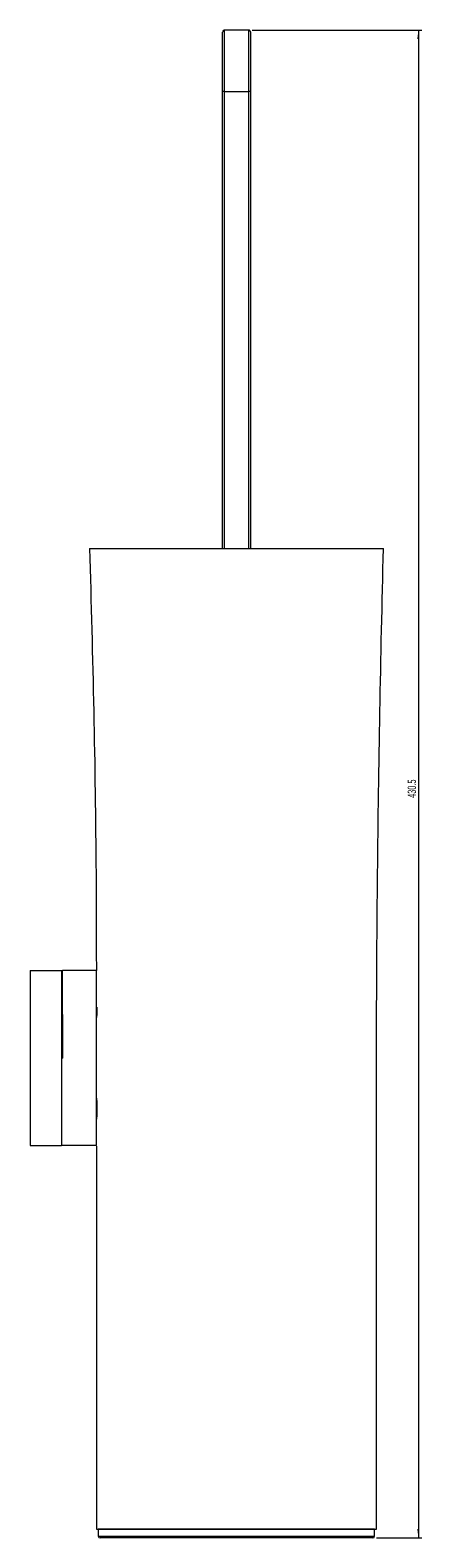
# Model space of a CAD drawing. Header units: millimetres. Extents: x -519 to 215, y -86 to 930.
# Tile 4 of 4: x 103 to 215, y 500 to 930. Entities that reach past the tile are written whole.
import ezdxf

# ---------------------------------------------------------------- set-up
doc = ezdxf.new("R2010")
doc.units = ezdxf.units.MM
doc.styles.add('SLDTEXTSTYLE0', font='TXT', dxfattribs={"width": 0.605})
doc.dimstyles.new('SLDDIMSTYLE1', dxfattribs={"dimtxt": 2.311487, "dimasz": 2.5, "dimexe": 0, "dimexo": 0.0625, "dimgap": 0.577872, "dimtad": 1, "dimtoh": 1, "dimdec": 1, "dimrnd": 1e-09, "dimzin": 12, "dimdsep": 46, "dimtxsty": 'SLDTEXTSTYLE0', "dimsah": 1, "dimcen": 0.09, "dimadec": 0, "dimazin": 0, "dimtfac": 1, "dimtofl": 0, "dimtmove": 0, "dimatfit": 3, "dimfxl": 1, "dimfrac": 2, "dimtolj": 1, "dimtzin": 12, "dimarcsym": 0})

# ---------------------------------------------------------------- blocks, each defined once
blk = doc.blocks.new('*D3')
at = {"color": 7, "linetype": 'Continuous', "lineweight": 0}
for p, q in [((166.92, 930.21), (215.43, 930.21)), ((214.43, 930.21), (214.43, 499.71)), ((202.42, 499.71), (215.43, 499.71))]:
    blk.add_line(p, q, dxfattribs=at)
for points in [[(214.43, 930.21), (214.12, 927.71), (214.74, 927.71)], [(214.43, 499.71), (214.74, 502.21), (214.12, 502.21)]]:
    blk.add_solid(points, dxfattribs=at)
at = {"color": 7, "linetype": 'Continuous', "lineweight": 0, "insert": (211.36, 711.01), "char_height": 2.381, "attachment_point": 1, "rotation": 90, "style": 'SLDTEXTSTYLE0'}
blk.add_mtext('430.5', dxfattribs=at)

msp = doc.modelspace()

# ---------------------------------------------------------------- linework, layer by layer
at = {"color": 7, "linetype": 'Continuous', "lineweight": 15}
for p, q in [((165.924, 930.214), (158.924, 930.214)), ((158.924, 912.714), (158.424, 912.714)), ((158.424, 782.214), (158.424, 912.714)), ((158.924, 912.714), (165.924, 912.714)), ((120.424, 782.214), (162.424, 782.214)), ((103.424, 661.714), (103.424, 611.714)), ((103.424, 661.714), (112.424, 661.714)), ((112.424, 661.714), (112.724, 661.714)), ((112.424, 661.714), (112.424, 611.714)), ((122.424, 661.714), (112.724, 661.714)), ((112.81, 636.714), (112.724, 661.714)), ((103.424, 611.714), (112.424, 611.714)), ((122.424, 611.714), (112.424, 611.714)), ((122.424, 611.539), (122.424, 502.214)), ((122.424, 502.214), (202.424, 502.214)), ((122.924, 502.214), (122.924, 500.214)), ((195.073, 499.714), (123.424, 499.714)), ((201.424, 499.714), (195.073, 499.714)), ((201.924, 500.214), (201.924, 502.214))]:
    msp.add_line(p, q, dxfattribs=at)
at = {"color": 8, "linetype": 'Continuous', "lineweight": 15}
for p, q in [((158.924, 912.714), (158.924, 782.214)), ((122.924, 500.214), (195.492, 500.214)), ((195.492, 500.214), (201.924, 500.214))]:
    msp.add_line(p, q, dxfattribs=at)
at = {"color": 142, "linetype": 'Continuous', "lineweight": 0, "true_color": 0x0080c0}
for p, q in [((166.424, 912.714), (165.924, 912.714)), ((165.924, 782.214), (165.924, 912.714)), ((166.424, 912.714), (166.424, 782.214)), ((122.424, 611.714), (122.424, 661.714)), ((112.81, 636.714), (112.424, 636.714)), ((122.498, 622.054), (122.495, 622.876)), ((195.492, 502.214), (122.924, 502.214)), ((201.924, 502.214), (195.492, 502.214))]:
    msp.add_line(p, q, dxfattribs=at)
at = {"color": 7, "linetype": 'Continuous', "lineweight": 15}
for centre, start, end in [((158.924, 929.714), 90.08686, 180.0003), ((165.924, 929.714), 359.99989, 90.09703), ((123.424, 500.214), 180, 270), ((201.424, 500.214), 270, 0)]:
    msp.add_arc(centre, 0.5, start, end, dxfattribs=at)
at = {"color": 8, "linetype": 'Continuous', "lineweight": 15}
msp.add_open_spline([(158.924, 930.209), (158.924, 930.21), (158.924, 930.223), (158.924, 930.127), (158.924, 929.931), (158.924, 929.672), (158.924, 929.334), (158.924, 928.656), (158.924, 927.837), (158.924, 926.784), (158.924, 925.671), (158.924, 924.495), (158.924, 923.285), (158.924, 922.284), (158.924, 921.191), (158.924, 919.819), (158.924, 918.229), (158.924, 916.415), (158.924, 914.573), (158.924, 913.335), (158.924, 912.714)], degree=3, knots=[0, 0, 0, 0, 0.0071698, 0.0583657, 0.0843504, 0.1090731, 0.1589671, 0.1841378, 0.2759704, 0.3235188, 0.3713944, 0.461845, 0.5073901, 0.5532027, 0.6090345, 0.665022, 0.7478777, 0.8311085, 0.9153931, 1, 1, 1, 1], dxfattribs=at)
at = {"color": 7, "linetype": 'Continuous', "lineweight": 15}
for points, knots in [([(165.924, 912.714), (165.924, 913.518), (165.924, 914.726), (165.924, 916.331), (165.924, 917.542), (165.924, 918.754), (165.924, 919.966), (165.924, 921.168), (165.924, 922.585), (165.924, 924.197), (165.924, 925.949), (165.924, 927.581), (165.924, 928.641), (165.924, 929.33), (165.924, 929.67), (165.924, 929.929), (165.924, 930.125), (165.924, 930.222), (165.924, 930.21), (165.924, 930.208)], [0, 0, 0, 0, 0.1096269, 0.1647612, 0.2199895, 0.276379, 0.3328861, 0.3897914, 0.4468526, 0.5373636, 0.6286504, 0.7208067, 0.8158429, 0.8405994, 0.8904569, 0.9156406, 0.9409248, 0.9921032, 1, 1, 1, 1]), ([(158.424, 912.714), (158.424, 914.297), (158.424, 917.512), (158.424, 921.906), (158.424, 925.147), (158.424, 927.236), (158.424, 928.576), (158.424, 929.555), (158.424, 929.625), (158.424, 929.657)], [0, 0, 0, 0, 0.2240776, 0.4550072, 0.6383224, 0.7297416, 0.8239987, 0.9201291, 1, 1, 1, 1]), ([(166.424, 929.71), (166.424, 929.711), (166.424, 929.722), (166.424, 929.635), (166.424, 929.455), (166.424, 929.215), (166.424, 928.899), (166.424, 928.259), (166.424, 927.25), (166.424, 925.946), (166.424, 924.548), (166.424, 923.383), (166.424, 922.114), (166.424, 920.687), (166.424, 918.762), (166.424, 916.785), (166.424, 915.171), (166.424, 913.945), (166.424, 913.125), (166.424, 912.714)], [0, 0, 0, 0, 0.0065089, 0.0550864, 0.0799805, 0.1036934, 0.1518494, 0.176294, 0.2672621, 0.3617207, 0.4071936, 0.4988903, 0.5450959, 0.6006656, 0.7124757, 0.8262589, 0.8839348, 0.9419182, 1, 1, 1, 1]), ([(120.424, 782.214), (120.849, 766.71), (121.697, 735.783), (122.297, 695.612), (122.341, 670.949), (122.358, 661.714)], [0, 0, 0, 0, 0.38608115, 0.77014044, 1, 1, 1, 1]), ([(162.424, 782.214), (162.595, 782.214), (162.939, 782.214), (163.455, 782.214), (163.97, 782.214), (164.485, 782.214), (164.999, 782.214), (165.513, 782.214), (166.027, 782.214), (167.056, 782.214), (168.597, 782.214), (170.631, 782.214), (172.646, 782.214), (175.317, 782.214), (178.589, 782.214), (182.323, 782.214), (185.862, 782.214), (189.172, 782.214), (192.223, 782.214), (194.986, 782.214), (197.435, 782.214), (199.548, 782.214), (201.305, 782.214), (202.689, 782.214), (203.687, 782.214), (204.289, 782.214), (204.423, 782.214), (204.424, 782.214), (204.424, 782.214)], [0, 0, 0, 0, 0.0062581, 0.0125143, 0.0187706, 0.0250291, 0.0312918, 0.0375609, 0.0438382, 0.0501259, 0.0753563, 0.1008004, 0.1265089, 0.1525537, 0.2058071, 0.2609464, 0.3182237, 0.3777869, 0.4396844, 0.5038745, 0.5702364, 0.6385809, 0.7086618, 0.7801862, 0.8528247, 0.9262206, 0.9999998, 1, 1, 1, 1]), ([(202.424, 502.214), (202.423, 517.872), (202.422, 549.187), (202.431, 596.132), (202.396, 642.875), (202.718, 689.364), (203.355, 735.753), (204.066, 766.685), (204.424, 782.214)], [0, 0, 0, 0, 0.1677505, 0.3355011, 0.5029538, 0.668529, 0.8335751, 1, 1, 1, 1])]:
    msp.add_open_spline(points, degree=3, knots=knots, dxfattribs=at)
at = {"color": 142, "linetype": 'Continuous', "lineweight": 0, "true_color": 0x0080c0}
for points, knots in [([(122.492, 651.214), (122.49, 650.877), (122.487, 650.204), (122.465, 649.303), (122.442, 648.631), (122.425, 648.25), (122.425, 648.252), (122.425, 648.253)], [0, 0, 0, 0, 0.2146801, 0.4293548, 0.6441715, 0.8590814, 1, 1, 1, 1]), ([(122.424, 625.21), (122.424, 625.212), (122.421, 625.268), (122.431, 625.066), (122.452, 624.593), (122.479, 623.813), (122.496, 622.977), (122.498, 622.428), (122.499, 622.214)], [0, 0, 0, 0, 0.0056613, 0.2200905, 0.4345197, 0.6491713, 0.8639324, 1, 1, 1, 1]), ([(122.499, 622.214), (122.497, 621.877), (122.494, 621.204), (122.47, 620.303), (122.444, 619.631), (122.425, 619.25), (122.425, 619.252), (122.425, 619.253)], [0, 0, 0, 0, 0.214647, 0.4292874, 0.644102, 0.8590311, 1, 1, 1, 1])]:
    msp.add_open_spline(points, degree=3, knots=knots, dxfattribs=at)

# ---------------------------------------------------------------- dimensions: what is measured, and where the dimension line sits
at = {"color": 7, "linetype": 'Continuous', "lineweight": 0}
dim = msp.add_linear_dim(base=(214.427, 499.714), p1=(165.924, 930.214), p2=(201.424, 499.714), angle=90, dimstyle='SLDDIMSTYLE1', dxfattribs=at)
dim.commit()
dim.dimension.update_dxf_attribs({"geometry": '*D3', "text_midpoint": (214.427, 714.964), "dimtype": 160})

doc.saveas('drawing.dxf')
